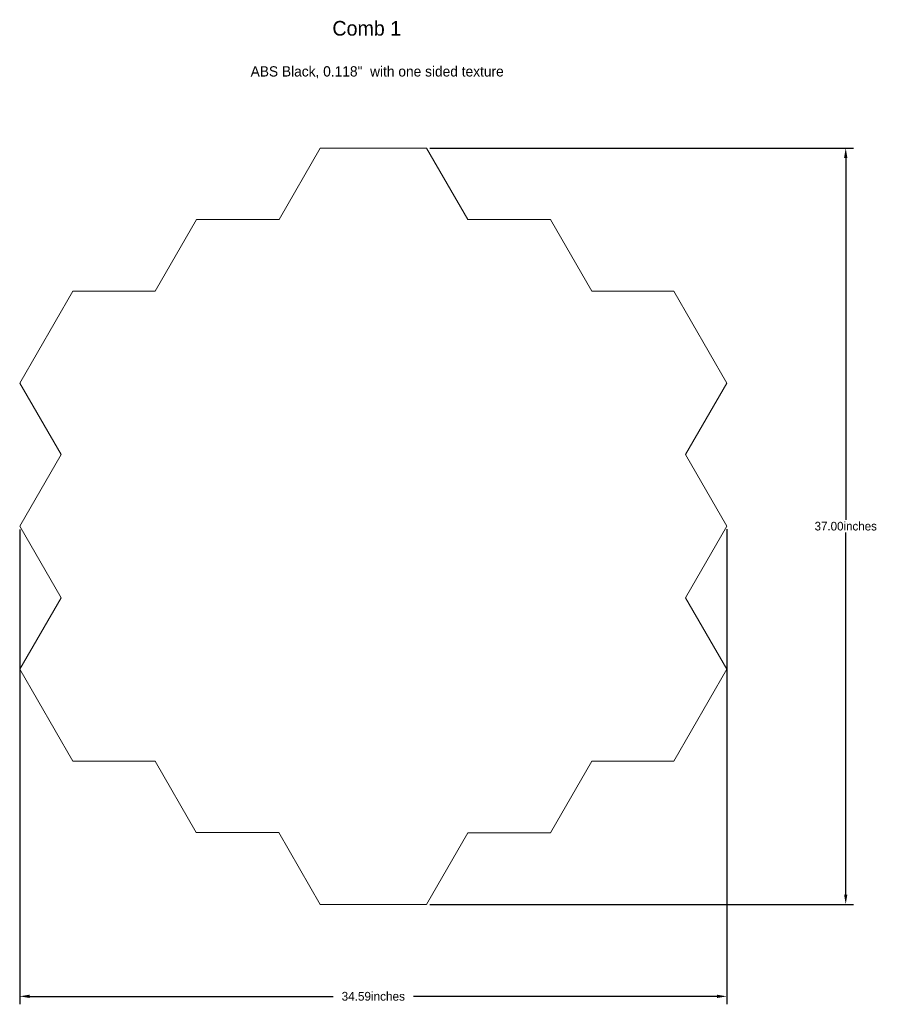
# Model space of a CAD drawing. Header units: inches. Extents: x -17.3 to 24.7, y -23.4 to 24.8.
import ezdxf

# ---------------------------------------------------------------- set-up
doc = ezdxf.new("R2010")
doc.units = ezdxf.units.IN
doc.header["$MEASUREMENT"] = 0
doc.linetypes.add('BORDER', pattern=[0.875, 0.25, -0.125, 0.25, -0.125, 0, -0.125])
doc.layers.add('Dimension', color=7, linetype='Continuous', true_color=0xffffff)
doc.layers.add('DXF_comb_1_Model_Layer_1', color=7, linetype='Continuous', true_color=0xffffff)
doc.styles.add('text251', font='txt', dxfattribs={"height": 0.2})
doc.styles.add('text69', font='txt', dxfattribs={"height": 0.2})
doc.dimstyles.new('RotatedDim6', dxfattribs={"dimtxt": 0.422835, "dimasz": 0.478697, "dimexe": 0.383571, "dimexo": 0.153429, "dimgap": 0.09, "dimtad": 0, "dimtih": 1, "dimtoh": 1, "dimzin": 0, "dimdsep": 46, "dimtxsty": 'Standard', "dimcen": 0.09, "dimadec": 0, "dimazin": 0, "dimtfac": 1, "dimtdec": 3, "dimtofl": 0, "dimtmove": 0, "dimatfit": 3, "dimfxl": 1, "dimtolj": 1, "dimtzin": 0, "dimarcsym": 0})
doc.dimstyles.new('RotatedDim7', dxfattribs={"dimtxt": 0.4296, "dimasz": 0.486356, "dimexe": 0.389709, "dimexo": 0.155883, "dimgap": 0.09, "dimtad": 0, "dimtih": 1, "dimtoh": 1, "dimzin": 0, "dimdsep": 46, "dimtxsty": 'Standard', "dimcen": 0.09, "dimadec": 0, "dimazin": 0, "dimtfac": 1, "dimtdec": 3, "dimtofl": 0, "dimtmove": 0, "dimatfit": 3, "dimfxl": 1, "dimtolj": 1, "dimtzin": 0, "dimarcsym": 0})

# ---------------------------------------------------------------- blocks, each defined once
blk = doc.blocks.new('*D1')
at = {"layer": 'Defpoints', "color": 0}
for p in [(2.605, 18.5), (2.605, -18.5), (23.11, -18.5)]:
    blk.add_point(p, dxfattribs=at)
at = {"layer": 'Dimension', "color": 0, "lineweight": -2}
for p, q in [((2.759, 18.5), (23.494, 18.5)), ((23.11, 18.021), (23.11, 0.311)), ((23.11, -18.021), (23.11, -0.311)), ((2.759, -18.5), (23.494, -18.5))]:
    blk.add_line(p, q, dxfattribs=at)
at = {"layer": 'Dimension', "color": 0}
for points in [[(23.19, 18.021), (23.03, 18.021), (23.11, 18.5)], [(23.03, -18.021), (23.19, -18.021), (23.11, -18.5)]]:
    blk.add_solid(points, dxfattribs=at)
at = {"layer": 'Dimension', "color": 0, "lineweight": 200, "insert": (23.11, 0), "char_height": 0.42283, "attachment_point": 5}
blk.add_mtext('\\A1;37.00inches', dxfattribs=at)
blk = doc.blocks.new('*D2')
at = {"layer": 'Defpoints', "color": 0}
for p in [(-17.297, 0), (17.294, 0.004), (17.294, -23)]:
    blk.add_point(p, dxfattribs=at)
at = {"layer": 'Dimension', "color": 0, "lineweight": -2}
for p, q in [((-17.297, -0.156), (-17.297, -23.39)), ((17.294, -0.152), (17.294, -23.39)), ((-16.81, -23), (-1.963, -23)), ((16.808, -23), (1.961, -23))]:
    blk.add_line(p, q, dxfattribs=at)
at = {"layer": 'Dimension', "color": 0}
for points in [[(-16.81, -22.919), (-16.81, -23.081), (-17.297, -23)], [(16.808, -23.081), (16.808, -22.919), (17.294, -23)]]:
    blk.add_solid(points, dxfattribs=at)
at = {"layer": 'Dimension', "color": 0, "lineweight": 200, "insert": (-0.001, -23), "char_height": 0.4296, "attachment_point": 5}
blk.add_mtext('\\A1;34.59inches', dxfattribs=at)

msp = doc.modelspace()

# ---------------------------------------------------------------- linework, layer by layer
at = {"layer": 'DXF_comb_1_Model_Layer_1', "color": 178, "lineweight": 18, "true_color": 0x000000}
msp.add_polyline3d([(17.294, 0.004, 0), (15.276, 3.5, 0), (17.297, 7, 0), (14.699, 11.5, 0), (10.689, 11.5, 0), (8.668, 15, 0), (8.651, 15, 0), (4.626, 15, 0), (2.605, 18.5, 0), (-2.591, 18.5, 0), (-4.611, 15, 0), (-8.652, 15, 0), (-10.673, 11.5, 0), (-14.698, 11.5, 0), (-17.296, 7, 0), (-15.276, 3.501, 0), (-17.297, 0, 0), (-15.276, -3.501, 0), (-17.296, -7, 0), (-14.698, -11.5, 0), (-10.67, -11.5, 0), (-8.66, -14.981, 0), (-4.622, -14.981, 0), (-2.591, -18.5, 0), (2.605, -18.5, 0), (4.625, -15.002, 0), (8.662, -15.002, 0), (10.684, -11.5, 0), (14.699, -11.5, 0), (17.297, -7, 0), (15.274, -3.496, 0), (17.294, 0.004, 0)], dxfattribs=at)

# ---------------------------------------------------------------- texts
at = {"layer": 'Dimension', "color": 150, "linetype": 'BORDER', "lineweight": 200, "true_color": 0x288cf0}
for s, height, style, p in [('Comb 1', 0.718, 'text69', (-2, 24)), ('ABS Black, 0.118"  with one sided texture', 0.5026, 'text251', (-6, 22))]:
    msp.add_text(s, height=height, dxfattribs=dict(at, style=style)).set_placement(p)

# ---------------------------------------------------------------- dimensions: what is measured, and where the dimension line sits
at = {"layer": 'Dimension', "color": 150, "lineweight": 200, "true_color": 0x288cf0}
dim = msp.add_linear_dim(base=(23.11, -18.5), p1=(2.605, 18.5), p2=(2.605, -18.5), angle=90, text='<>inches', dimstyle='RotatedDim6', dxfattribs=at)
dim.commit()
dim.dimension.update_dxf_attribs({"geometry": '*D1', "text_midpoint": (23.11, 0)})
dim = msp.add_linear_dim(base=(17.294, -23), p1=(-17.297, 0), p2=(17.294, 0.004), text='<>inches', dimstyle='RotatedDim7', dxfattribs=at)
dim.commit()
dim.dimension.update_dxf_attribs({"geometry": '*D2', "text_midpoint": (-0.001, -23)})

doc.saveas('drawing.dxf')
